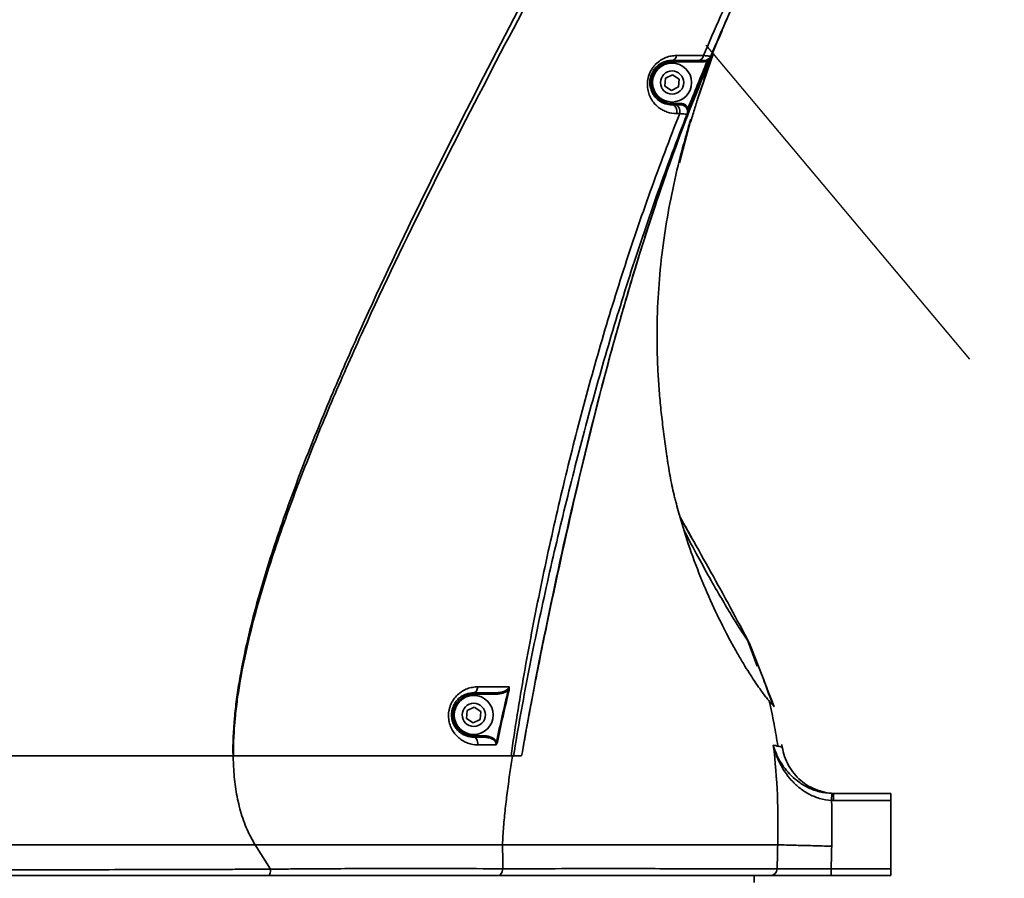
# Model space of a CAD drawing. Header units: millimetres. Extents: x -7686 to -856, y -458 to 6140.
# Tile 40 of 103: x -5885 to -5741, y 3407 to 3533. Entities that reach past the tile are written whole.
import ezdxf

# ---------------------------------------------------------------- set-up
doc = ezdxf.new("R2010")
doc.units = ezdxf.units.MM
doc.header["$LTSCALE"] = 5
doc.header["$PDSIZE"] = -1
doc.linetypes.add('ACAD_ISO10W100', pattern=[18, 12, -3, 0, -3])
doc.dimstyles.new('本体 安装', dxfattribs={"dimtxt": 24, "dimasz": 12, "dimexe": 7, "dimexo": 0.625, "dimtad": 1, "dimtoh": 1, "dimtxsty": 'Standard', "dimcen": 2.5, "dimclrd": 1, "dimclre": 1, "dimclrt": 4, "dimadec": 0, "dimazin": 0, "dimtfac": 1, "dimtmove": 0, "dimatfit": 3, "dimfxl": 1, "dimarcsym": 0})

# ---------------------------------------------------------------- blocks, each defined once
blk = doc.blocks.new('*D78')
at = {"color": 1, "linetype": 'ByBlock', "lineweight": -2, "transparency": 16777216}
for p, q in [((-5843.33, 3598.26), (-6087.36, 3598.26)), ((-6080.36, 3586.26), (-6080.36, 3220.26)), ((-5831.34, 3208.26), (-6087.36, 3208.26))]:
    blk.add_line(p, q, dxfattribs=at)
at = {"color": 1, "linetype": 'ByBlock', "transparency": 16777216}
for points in [[(-6082.36, 3586.26), (-6078.36, 3586.26), (-6080.36, 3598.26)], [(-6082.36, 3220.26), (-6078.36, 3220.26), (-6080.36, 3208.26)]]:
    blk.add_solid(points, dxfattribs=at)
at = {"layer": 'Defpoints', "color": 0, "linetype": 'ByBlock', "transparency": 16777216}
for p in [(-5842.71, 3598.26), (-6080.36, 3208.26), (-5830.71, 3208.26)]:
    blk.add_point(p, dxfattribs=at)
at = {"color": 4, "linetype": 'ByBlock', "transparency": 16777216, "insert": (-6092.99, 3427.58), "char_height": 24, "attachment_point": 5, "rotation": 90}
blk.add_mtext('390', dxfattribs=at)
blk = doc.blocks.new('*D82')
at = {"color": 1, "linetype": 'ByBlock', "lineweight": -2, "transparency": 16777216}
blk.add_arc((-5842.71, 3598.26), 196.77, 313.4946, 86.5054, dxfattribs=at)
at = {"color": 1, "linetype": 'ByBlock', "transparency": 16777216}
for points in [[(-5830.78, 3792.67), (-5830.65, 3796.67), (-5842.71, 3795.03)], [(-5705.94, 3454.02), (-5708.6, 3457), (-5716.23, 3447.52)]]:
    blk.add_solid(points, dxfattribs=at)
at = {"layer": 'Defpoints', "color": 0, "linetype": 'ByBlock', "transparency": 16777216}
for p in [(-5842.71, 4028.26), (-5842.71, 3598.26), (-5842.71, 3598.26), (-5646.27, 3586.82), (-5566.31, 3268.86)]:
    blk.add_point(p, dxfattribs=at)
at = {"color": 4, "linetype": 'ByBlock', "transparency": 16777216, "insert": (-5655.42, 3691.91), "char_height": 24, "attachment_point": 5, "rotation": 296.5657}
blk.add_mtext('140°', dxfattribs=at)

msp = doc.modelspace()

# ---------------------------------------------------------------- linework, layer by layer
at = {"color": 2, "linetype": 'ACAD_ISO10W100'}
msp.add_line((-5842.71, 3598.258), (-5566.311, 3268.859), dxfattribs=at)
at = {"linetype": 'Continuous', "lineweight": 35}
for p, q in [((-5783.633, 3528.056), (-5785.989, 3521.3)), ((-5784.047, 3527.619), (-5784.05, 3527.619)), ((-5789.71, 3526.808), (-5789.71, 3527.008)), ((-5789.71, 3526.808), (-5784.968, 3526.808)), ((-5784.968, 3526.808), (-5784.968, 3527.008)), ((-5784.571, 3526.876), (-5784.386, 3526.799)), ((-5790.667, 3524.404), (-5789.629, 3524.91)), ((-5789.629, 3524.91), (-5788.671, 3524.264)), ((-5790.748, 3523.252), (-5790.667, 3524.404)), ((-5788.671, 3524.264), (-5788.753, 3523.112)), ((-5789.791, 3522.606), (-5790.748, 3523.252)), ((-5788.753, 3523.112), (-5789.791, 3522.606)), ((-5789.71, 3520.708), (-5789.71, 3520.508)), ((-5788.435, 3520.708), (-5789.71, 3520.708)), ((-5788.435, 3520.708), (-5788.435, 3520.508)), ((-5788.06, 3520.648), (-5788.123, 3520.458)), ((-5787.505, 3519.142), (-5787.504, 3519.142)), ((-5787.355, 3520.033), (-5787.169, 3519.959)), ((-5787.051, 3517.983), (-5788.647, 3512.039)), ((-5786.902, 3457.25), (-5788.543, 3460.163)), ((-5777.245, 3438.415), (-5778.612, 3442.093)), ((-5778.368, 3441.728), (-5777.351, 3439.099)), ((-5818.71, 3434.308), (-5818.71, 3434.508)), ((-5818.71, 3434.308), (-5815.367, 3434.308)), ((-5815.367, 3434.308), (-5815.367, 3434.508)), ((-5813.666, 3434.902), (-5813.545, 3434.873)), ((-5819.748, 3430.752), (-5819.667, 3431.904)), ((-5819.667, 3431.904), (-5818.629, 3432.41)), ((-5818.629, 3432.41), (-5817.671, 3431.764)), ((-5817.671, 3431.764), (-5817.753, 3430.612)), ((-5818.791, 3430.106), (-5819.748, 3430.752)), ((-5817.753, 3430.612), (-5818.791, 3430.106)), ((-5818.71, 3428.208), (-5818.71, 3428.008)), ((-5817.297, 3428.208), (-5818.71, 3428.208)), ((-5817.297, 3428.208), (-5817.297, 3428.008)), ((-5815.377, 3427.308), (-5815.256, 3427.283)), ((-5773.587, 3426.531), (-5773.655, 3426.923)), ((-5766.376, 3418.762), (-5766.345, 3419.762)), ((-5766.094, 3418.758), (-5766.094, 3419.758)), ((-5766.094, 3419.758), (-5757.71, 3419.758)), ((-5757.71, 3419.758), (-5757.71, 3418.758)), ((-5757.71, 3418.758), (-5766.094, 3418.758)), ((-5757.71, 3418.758), (-5757.71, 3408.758)), ((-5848.412, 3408.698), (-5850.659, 3412.258)), ((-5766.453, 3407.758), (-5766.453, 3408.758)), ((-5766.453, 3408.758), (-5757.71, 3408.758)), ((-5757.71, 3408.758), (-5757.71, 3407.758)), ((-5777.71, 3406.758), (-5777.71, 3407.758)), ((-5757.71, 3407.758), (-5766.453, 3407.758))]:
    msp.add_line(p, q, dxfattribs=at)
at = {"linetype": 'Continuous', "lineweight": 35, "flags": 128}
for points in [[(-5789.71, 3520.508), (-5789.546, 3520.481), (-5789.391, 3520.401), (-5789.254, 3520.273), (-5789.141, 3520.103), (-5789.06, 3519.901), (-5789.013, 3519.678), (-5789.004, 3519.445), (-5789.034, 3519.216)], [(-5789.275, 3520.508), (-5789.111, 3520.481), (-5788.956, 3520.401), (-5788.818, 3520.273), (-5788.705, 3520.103), (-5788.622, 3519.901), (-5788.576, 3519.677), (-5788.567, 3519.445), (-5788.596, 3519.216)], [(-5786.887, 3518.35), (-5787.035, 3517.988), (-5787.093, 3517.884)], [(-5786.888, 3518.35), (-5787.033, 3517.995), (-5787.061, 3517.943)], [(-5818.71, 3434.508), (-5818.606, 3434.524), (-5818.505, 3434.571), (-5818.411, 3434.647), (-5818.327, 3434.751), (-5818.254, 3434.879), (-5818.196, 3435.027), (-5818.154, 3435.19), (-5818.13, 3435.363)], [(-5818.71, 3428.008), (-5818.585, 3427.986), (-5818.466, 3427.92), (-5818.358, 3427.813), (-5818.266, 3427.67), (-5818.193, 3427.498), (-5818.144, 3427.304), (-5818.12, 3427.096), (-5818.122, 3426.885)], [(-5848.411, 3408.697), (-5848.411, 3408.697), (-5848.411, 3408.697)]]:
    msp.add_lwpolyline(points, dxfattribs=at)
at = {"linetype": 'Continuous', "lineweight": 35}
for centre, radius in [((-5789.71, 3523.758), 2.85), ((-5789.71, 3523.758), 1.699), ((-5818.71, 3431.258), 2.85), ((-5818.71, 3431.258), 1.699)]:
    msp.add_circle(centre, radius, dxfattribs=at)
at = {"color": 4, "linetype": 'ByBlock'}
for radius, start, end in [(872.295, 310, 170), (158.224, 319.59613, 86.03661)]:
    msp.add_arc((-5842.71, 3598.258), radius, start, end, dxfattribs=at)
at = {"linetype": 'Continuous', "lineweight": 35}
for centre, radius, start, end in [((-5789.826, 3527.774), 0.775, 278.61666, 354.87511), ((-5785.897, 3527.79), 0.788, 277.46144, 353.45885), ((-5784.971, 3528.008), 1, 270.0012, 337.11838), ((-5789.71, 3523.758), 3.05, 90, 270), ((-5788.435, 3519.508), 1, 338.50976, 71.78609), ((-5818.71, 3431.258), 3.05, 90, 270), ((-5775.343, 3408.751), 0.993, 270.37325, 358.88688)]:
    msp.add_arc(centre, radius, start, end, dxfattribs=at)
for points, knots in [([(-5784.959, 3584.933), (-5788.43, 3578.512), (-5791.927, 3572.104), (-5798.897, 3559.276), (-5802.372, 3552.857), (-5809.256, 3539.983), (-5812.667, 3533.528), (-5819.376, 3520.562), (-5822.678, 3514.051), (-5829.111, 3500.946), (-5832.239, 3494.361), (-5836.723, 3484.407), (-5838.182, 3481.076), (-5841.01, 3474.382), (-5842.378, 3471.018), (-5844.993, 3464.245), (-5846.24, 3460.837), (-5848.565, 3453.959), (-5849.644, 3450.49), (-5851.07, 3445.215), (-5851.514, 3443.445), (-5852.317, 3439.875), (-5852.678, 3438.075), (-5853.133, 3435.344), (-5853.27, 3434.429), (-5853.511, 3432.6), (-5853.613, 3431.685), (-5853.861, 3428.936), (-5853.945, 3427.1), (-5853.914, 3425.258)], [0, 0, 0, 0, 0.125, 0.125, 0.25, 0.25, 0.375, 0.375, 0.5, 0.5, 0.625, 0.625, 0.6875, 0.6875, 0.75, 0.75, 0.8125, 0.8125, 0.875, 0.875, 0.90625, 0.90625, 0.9375, 0.9375, 0.953125, 0.953125, 0.96875, 0.96875, 1, 1, 1, 1]), ([(-5853.856, 3425.258), (-5853.876, 3427.099), (-5853.781, 3428.934), (-5853.517, 3431.68), (-5853.409, 3432.594), (-5853.158, 3434.421), (-5853.016, 3435.334), (-5852.545, 3438.062), (-5852.173, 3439.858), (-5851.35, 3443.422), (-5850.896, 3445.188), (-5849.44, 3450.452), (-5848.342, 3453.913), (-5845.979, 3460.775), (-5844.714, 3464.174), (-5842.063, 3470.929), (-5840.678, 3474.283), (-5837.816, 3480.959), (-5836.34, 3484.281), (-5831.808, 3494.205), (-5828.649, 3500.771), (-5822.161, 3513.838), (-5818.835, 3520.33), (-5812.083, 3533.264), (-5808.657, 3539.703), (-5801.745, 3552.55), (-5798.26, 3558.958), (-5791.254, 3571.754), (-5787.734, 3578.142), (-5784.195, 3584.521)], [0, 0, 0, 0, 0.03125, 0.03125, 0.046875, 0.046875, 0.0625, 0.0625, 0.09375, 0.09375, 0.125, 0.125, 0.1875, 0.1875, 0.25, 0.25, 0.3125, 0.3125, 0.375, 0.375, 0.5, 0.5, 0.625, 0.625, 0.75, 0.75, 0.875, 0.875, 1, 1, 1, 1]), ([(-5764.028, 3573.45), (-5765.012, 3570.325), (-5766.158, 3567.27), (-5768.656, 3561.251), (-5770.006, 3558.285), (-5772.761, 3552.377), (-5774.166, 3549.435), (-5776.945, 3543.537), (-5778.321, 3540.582), (-5781.004, 3534.643), (-5782.312, 3531.657), (-5784.833, 3525.653), (-5786.048, 3522.635), (-5789.55, 3513.53), (-5791.694, 3507.393), (-5794.656, 3498.097), (-5795.602, 3494.984), (-5797.418, 3488.731), (-5798.288, 3485.591), (-5800.804, 3476.155), (-5802.357, 3469.836), (-5805.301, 3457.16), (-5806.697, 3450.805), (-5808.682, 3441.247), (-5809.324, 3438.057), (-5810.56, 3431.665), (-5811.158, 3428.462), (-5811.707, 3425.258)], [0, 0, 0, 0, 0.0625, 0.0625, 0.125, 0.125, 0.1875, 0.1875, 0.25, 0.25, 0.3125, 0.3125, 0.375, 0.375, 0.5, 0.5, 0.5625, 0.5625, 0.625, 0.625, 0.75, 0.75, 0.875, 0.875, 0.9375, 0.9375, 1, 1, 1, 1]), ([(-5764.787, 3573.647), (-5766.115, 3569.662), (-5767.706, 3565.788), (-5770.255, 3560.047), (-5771.131, 3558.144), (-5772.905, 3554.349), (-5773.804, 3552.456), (-5775.6, 3548.67), (-5776.497, 3546.776), (-5778.279, 3542.985), (-5779.163, 3541.086), (-5781.78, 3535.377), (-5783.479, 3531.551), (-5785.114, 3527.7)], [0, 0, 0, 0, 0.25, 0.25, 0.375, 0.375, 0.5, 0.5, 0.625, 0.625, 0.75, 0.75, 1, 1, 1, 1]), ([(-5784.05, 3527.619), (-5782.431, 3531.458), (-5780.747, 3535.27), (-5777.285, 3542.855), (-5775.507, 3546.628), (-5772.837, 3552.288), (-5771.948, 3554.175), (-5770.196, 3557.959), (-5769.332, 3559.857), (-5767.665, 3563.677), (-5766.861, 3565.6), (-5765.357, 3569.488), (-5764.657, 3571.454), (-5764.028, 3573.45)], [0, 0, 0, 0, 0.25, 0.25, 0.5, 0.5, 0.625, 0.625, 0.75, 0.75, 0.875, 0.875, 1, 1, 1, 1]), ([(-5782.401, 3531.359), (-5784.241, 3526.936), (-5788.035, 3517.815), (-5792.962, 3503.68), (-5797.867, 3487.53), (-5802.536, 3469.628), (-5806.989, 3450.01), (-5809.948, 3435.195), (-5811.412, 3426.925), (-5811.707, 3425.258)], [0, 0, 0, 0, 0.13026015, 0.26860039, 0.40688321, 0.58921093, 0.77159809, 0.95395605, 1, 1, 1, 1]), ([(-5789.054, 3527.705), (-5789.304, 3527.705), (-5789.559, 3527.684), (-5790.078, 3527.591), (-5790.34, 3527.52), (-5790.861, 3527.32), (-5791.123, 3527.19), (-5791.635, 3526.861), (-5791.882, 3526.664), (-5792.227, 3526.312), (-5792.336, 3526.188), (-5792.541, 3525.923), (-5792.638, 3525.782), (-5792.903, 3525.338), (-5793.041, 3525.026), (-5793.241, 3524.367), (-5793.296, 3524.04), (-5793.324, 3523.553), (-5793.324, 3523.392), (-5793.306, 3523.082), (-5793.289, 3522.93), (-5793.215, 3522.487), (-5793.135, 3522.205), (-5792.934, 3521.686), (-5792.811, 3521.446), (-5792.531, 3521), (-5792.374, 3520.796), (-5792.039, 3520.43), (-5791.861, 3520.266), (-5791.482, 3519.973), (-5791.283, 3519.843), (-5790.864, 3519.618), (-5790.647, 3519.524), (-5789.984, 3519.297), (-5789.521, 3519.216), (-5789.034, 3519.216)], [0, 0, 0, 0, 0.0625, 0.0625, 0.125, 0.125, 0.1875, 0.1875, 0.25, 0.25, 0.28125, 0.28125, 0.3125, 0.3125, 0.375, 0.375, 0.4375, 0.4375, 0.46875, 0.46875, 0.5, 0.5, 0.5625, 0.5625, 0.625, 0.625, 0.6875, 0.6875, 0.75, 0.75, 0.8125, 0.8125, 0.875, 0.875, 1, 1, 1, 1]), ([(-5784.05, 3527.619), (-5784.054, 3527.618), (-5784.081, 3527.619), (-5784.177, 3527.624), (-5784.247, 3527.629), (-5784.43, 3527.643), (-5784.542, 3527.652), (-5784.801, 3527.673), (-5784.949, 3527.686), (-5785.114, 3527.7)], [0, 0, 0, 0, 0.25, 0.25, 0.5, 0.5, 0.75, 0.75, 1, 1, 1, 1]), ([(-5784.571, 3526.876), (-5784.519, 3526.935), (-5784.467, 3526.992), (-5784.366, 3527.109), (-5784.318, 3527.168), (-5784.183, 3527.35), (-5784.105, 3527.481), (-5784.047, 3527.619)], [0, 0, 0, 0, 0.25, 0.25, 0.5, 0.5, 1, 1, 1, 1]), ([(-5784.386, 3526.799), (-5784.322, 3526.953), (-5784.261, 3527.101), (-5784.149, 3527.371), (-5784.098, 3527.495), (-5784.047, 3527.619)], [0, 0, 0, 0, 0.5, 0.5, 1, 1, 1, 1]), ([(-5784.37, 3526.341), (-5784.271, 3526.602), (-5784.164, 3526.885), (-5783.945, 3527.453), (-5783.833, 3527.743), (-5783.717, 3528.037)], [0, 0, 0, 0, 0.5, 0.5, 1, 1, 1, 1]), ([(-5789.71, 3520.508), (-5790.062, 3520.508), (-5790.397, 3520.564), (-5791.038, 3520.773), (-5791.346, 3520.929), (-5791.905, 3521.337), (-5792.159, 3521.588), (-5792.488, 3522.061), (-5792.587, 3522.233), (-5792.756, 3522.608), (-5792.827, 3522.813), (-5792.929, 3523.258), (-5792.959, 3523.494), (-5792.96, 3523.878), (-5792.953, 3524.011), (-5792.921, 3524.277), (-5792.896, 3524.412), (-5792.827, 3524.687), (-5792.783, 3524.826), (-5792.676, 3525.093), (-5792.614, 3525.223), (-5792.472, 3525.476), (-5792.392, 3525.598), (-5792.225, 3525.821), (-5792.136, 3525.925), (-5791.855, 3526.214), (-5791.657, 3526.37), (-5791.256, 3526.627), (-5791.055, 3526.724), (-5790.66, 3526.873), (-5790.463, 3526.925), (-5790.079, 3526.993), (-5789.892, 3527.008), (-5789.71, 3527.008)], [0, 0, 0, 0, 0.125, 0.125, 0.25, 0.25, 0.375, 0.375, 0.4375, 0.4375, 0.5, 0.5, 0.5625, 0.5625, 0.59375, 0.59375, 0.625, 0.625, 0.65625, 0.65625, 0.6875, 0.6875, 0.71875, 0.71875, 0.75, 0.75, 0.8125, 0.8125, 0.875, 0.875, 0.9375, 0.9375, 1, 1, 1, 1]), ([(-5785.795, 3527.008), (-5785.667, 3527.008), (-5785.554, 3527.008), (-5785.353, 3527.008), (-5785.266, 3527.008), (-5785.124, 3527.008), (-5785.069, 3527.008), (-5784.994, 3527.008), (-5784.974, 3527.008), (-5784.971, 3527.008)], [0, 0, 0, 0, 0.25, 0.25, 0.5, 0.5, 0.75, 0.75, 1, 1, 1, 1]), ([(-5785.031, 3524.524), (-5784.933, 3524.803), (-5784.834, 3525.081), (-5784.617, 3525.676), (-5784.501, 3525.992), (-5784.37, 3526.341)], [0, 0, 0, 0, 0.5, 0.5, 1, 1, 1, 1]), ([(-5785.686, 3522.235), (-5785.565, 3522.594), (-5785.323, 3523.316), (-5785.072, 3524.035), (-5784.946, 3524.397)], [0, 0, 0, 0, 0.4969414, 1, 1, 1, 1]), ([(-5786.219, 3520.548), (-5786.211, 3520.576), (-5786.194, 3520.632), (-5786.167, 3520.722), (-5786.139, 3520.817), (-5786.099, 3520.947), (-5786.047, 3521.117), (-5785.973, 3521.353), (-5785.887, 3521.623), (-5785.788, 3521.926), (-5785.72, 3522.131), (-5785.686, 3522.235)], [0, 0, 0, 0, 0.0618416, 0.124044, 0.186794, 0.2502734, 0.3743553, 0.5005757, 0.6652578, 0.8309507, 1, 1, 1, 1]), ([(-5788.435, 3520.508), (-5788.441, 3520.508), (-5788.465, 3520.508), (-5788.545, 3520.508), (-5788.602, 3520.508), (-5788.746, 3520.508), (-5788.833, 3520.508), (-5789.034, 3520.508), (-5789.149, 3520.508), (-5789.275, 3520.508)], [0, 0, 0, 0, 0.25, 0.25, 0.5, 0.5, 0.75, 0.75, 1, 1, 1, 1]), ([(-5788.123, 3520.458), (-5787.992, 3520.415), (-5787.872, 3520.346), (-5787.67, 3520.167), (-5787.587, 3520.055), (-5787.472, 3519.811), (-5787.439, 3519.676), (-5787.43, 3519.405), (-5787.454, 3519.269), (-5787.504, 3519.142)], [0, 0, 0, 0, 0.25, 0.25, 0.5, 0.5, 0.75, 0.75, 1, 1, 1, 1]), ([(-5787.355, 3520.033), (-5787.425, 3520.176), (-5787.524, 3520.306), (-5787.765, 3520.516), (-5787.907, 3520.598), (-5788.06, 3520.648)], [0, 0, 0, 0, 0.5, 0.5, 1, 1, 1, 1]), ([(-5786.289, 3520.303), (-5786.278, 3520.343), (-5786.256, 3520.421), (-5786.231, 3520.506), (-5786.219, 3520.548)], [0, 0, 0, 0, 0.5139246, 1, 1, 1, 1]), ([(-5788.596, 3519.216), (-5790.09, 3515.446), (-5791.522, 3511.651), (-5794.264, 3504.01), (-5795.573, 3500.162), (-5798.067, 3492.437), (-5799.25, 3488.558), (-5801.501, 3480.77), (-5802.57, 3476.862), (-5804.6, 3469.016), (-5805.561, 3465.08), (-5807.387, 3457.18), (-5808.25, 3453.217), (-5809.877, 3445.264), (-5810.64, 3441.278), (-5811.696, 3435.284), (-5812.032, 3433.283), (-5812.672, 3429.275), (-5812.976, 3427.269), (-5813.258, 3425.258)], [0, 0, 0, 0, 0.125, 0.125, 0.25, 0.25, 0.375, 0.375, 0.5, 0.5, 0.625, 0.625, 0.75, 0.75, 0.875, 0.875, 0.9375, 0.9375, 1, 1, 1, 1]), ([(-5812.891, 3425.258), (-5812.242, 3429.268), (-5811.524, 3433.265), (-5809.975, 3441.236), (-5809.147, 3445.212), (-5807.399, 3453.145), (-5806.481, 3457.1), (-5804.559, 3464.986), (-5803.556, 3468.917), (-5801.466, 3476.758), (-5800.377, 3480.666), (-5798.102, 3488.456), (-5796.916, 3492.337), (-5794.43, 3500.069), (-5793.129, 3503.92), (-5790.408, 3511.569), (-5788.988, 3515.368), (-5787.505, 3519.142)], [0, 0, 0, 0, 0.125, 0.125, 0.25, 0.25, 0.375, 0.375, 0.5, 0.5, 0.625, 0.625, 0.75, 0.75, 0.875, 0.875, 1, 1, 1, 1]), ([(-5788.596, 3519.216), (-5788.431, 3519.203), (-5788.281, 3519.191), (-5788.019, 3519.171), (-5787.907, 3519.163), (-5787.72, 3519.15), (-5787.646, 3519.146), (-5787.543, 3519.141), (-5787.513, 3519.14), (-5787.505, 3519.142)], [0, 0, 0, 0, 0.25, 0.25, 0.5, 0.5, 0.75, 0.75, 1, 1, 1, 1]), ([(-5787.355, 3520.033), (-5787.362, 3519.876), (-5787.369, 3519.723), (-5787.412, 3519.426), (-5787.448, 3519.281), (-5787.504, 3519.142)], [0, 0, 0, 0, 0.5, 0.5, 1, 1, 1, 1]), ([(-5787.504, 3519.142), (-5787.453, 3519.264), (-5787.401, 3519.388), (-5787.29, 3519.657), (-5787.23, 3519.805), (-5787.169, 3519.959)], [0, 0, 0, 0, 0.5, 0.5, 1, 1, 1, 1]), ([(-5787.341, 3517.15), (-5787.275, 3517.374), (-5787.209, 3517.593), (-5787.111, 3517.915), (-5787.078, 3518.019), (-5787.015, 3518.22), (-5786.984, 3518.318), (-5786.955, 3518.409)], [0, 0, 0, 0, 0.5, 0.5, 0.75, 0.75, 1, 1, 1, 1]), ([(-5787.859, 3515.331), (-5787.774, 3515.633), (-5787.605, 3516.24), (-5787.429, 3516.845), (-5787.341, 3517.15)], [0, 0, 0, 0, 0.4974144, 1, 1, 1, 1]), ([(-5774.787, 3432.474), (-5774.789, 3432.478), (-5774.791, 3432.485), (-5774.803, 3432.503), (-5774.821, 3432.525), (-5774.845, 3432.552), (-5774.874, 3432.584), (-5774.935, 3432.649), (-5775.052, 3432.775), (-5775.27, 3433.016), (-5775.552, 3433.339), (-5775.91, 3433.776), (-5776.351, 3434.348), (-5776.887, 3435.082), (-5777.519, 3435.996), (-5778.244, 3437.095), (-5779.051, 3438.375), (-5779.933, 3439.853), (-5780.872, 3441.517), (-5782.172, 3443.961), (-5783.844, 3447.378), (-5785.791, 3451.94), (-5787.284, 3456.046), (-5788.36, 3459.471), (-5788.913, 3461.447), (-5789.258, 3462.782), (-5789.479, 3463.681), (-5789.738, 3464.824), (-5790.016, 3466.23), (-5790.217, 3467.428), (-5790.364, 3468.395), (-5790.504, 3469.361), (-5790.671, 3470.561), (-5790.864, 3471.988), (-5791.047, 3473.402), (-5791.215, 3474.81), (-5791.418, 3476.679), (-5791.627, 3479.015), (-5791.775, 3481.36), (-5791.854, 3483.232), (-5791.906, 3485.094), (-5791.921, 3487.427), (-5791.84, 3491.116), (-5791.542, 3495.786), (-5790.89, 3501.285), (-5789.93, 3506.838), (-5789, 3510.968), (-5788.268, 3513.831), (-5787.996, 3514.828), (-5787.859, 3515.331)], [0, 0, 0, 0, 0.0095514, 0.0187812, 0.0276912, 0.0362834, 0.0445595, 0.0525218, 0.0781446, 0.1027952, 0.1273427, 0.1518583, 0.1765315, 0.2015153, 0.226871, 0.2520444, 0.2774465, 0.3028509, 0.3282937, 0.3536949, 0.4038914, 0.4535404, 0.5028495, 0.5273855, 0.5518163, 0.5579144, 0.5640092, 0.5761926, 0.5883851, 0.6006091, 0.6067253, 0.6128289, 0.6249596, 0.6369818, 0.6489248, 0.6608155, 0.672668, 0.6962847, 0.7198012, 0.731669, 0.7432384, 0.7664131, 0.7899253, 0.835155, 0.882589, 0.9270354, 0.9744777, 0.987127, 1, 1, 1, 1]), ([(-5786.873, 3457.265), (-5787.332, 3458.082), (-5787.87, 3459.038), (-5788.478, 3460.086), (-5788.566, 3460.239)], [0, 0, 0, 0, 0.8537781, 1, 1, 1, 1]), ([(-5787.97, 3458.3), (-5787.885, 3458.133), (-5787.109, 3456.599), (-5785.669, 3453.933), (-5783.753, 3450.467), (-5782.066, 3447.562), (-5780.718, 3445.325), (-5779.604, 3443.549), (-5778.842, 3442.422), (-5778.435, 3441.839), (-5778.391, 3441.765), (-5778.368, 3441.728)], [0, 0, 0, 0, 0.0139125, 0.1272206, 0.2383921, 0.3475866, 0.4551514, 0.5600961, 0.7008125, 0.8469171, 1, 1, 1, 1]), ([(-5778.368, 3441.728), (-5780.236, 3445.21), (-5783.028, 3450.413), (-5785.939, 3455.55), (-5786.902, 3457.25)], [0, 0, 0, 0, 0.6692363, 1, 1, 1, 1]), ([(-5774.984, 3432.702), (-5775.381, 3433.826), (-5776.093, 3435.845), (-5776.966, 3438.099), (-5777.353, 3439.098)], [0, 0, 0, 0, 0.55672734, 1, 1, 1, 1]), ([(-5777.351, 3439.099), (-5777.093, 3438.433), (-5776.239, 3436.225), (-5775.384, 3434.016), (-5774.787, 3432.474)], [0, 0, 0, 0, 0.30163565, 1, 1, 1, 1]), ([(-5818.13, 3435.363), (-5818.385, 3435.363), (-5818.641, 3435.341), (-5819.154, 3435.248), (-5819.41, 3435.177), (-5819.91, 3434.987), (-5820.159, 3434.866), (-5820.635, 3434.57), (-5820.862, 3434.398), (-5821.288, 3433.995), (-5821.485, 3433.768), (-5821.829, 3433.269), (-5821.978, 3432.993), (-5822.153, 3432.563), (-5822.203, 3432.416), (-5822.288, 3432.114), (-5822.322, 3431.959), (-5822.398, 3431.498), (-5822.413, 3431.191), (-5822.386, 3430.73), (-5822.369, 3430.577), (-5822.319, 3430.28), (-5822.286, 3430.135), (-5822.167, 3429.71), (-5822.057, 3429.436), (-5821.795, 3428.933), (-5821.643, 3428.701), (-5821.301, 3428.275), (-5821.111, 3428.082), (-5820.713, 3427.743), (-5820.503, 3427.595), (-5820.061, 3427.339), (-5819.828, 3427.23), (-5819.117, 3426.972), (-5818.627, 3426.885), (-5818.122, 3426.885)], [0, 0, 0, 0, 0.0625, 0.0625, 0.125, 0.125, 0.1875, 0.1875, 0.25, 0.25, 0.3125, 0.3125, 0.375, 0.375, 0.40625, 0.40625, 0.4375, 0.4375, 0.5, 0.5, 0.53125, 0.53125, 0.5625, 0.5625, 0.625, 0.625, 0.6875, 0.6875, 0.75, 0.75, 0.8125, 0.8125, 0.875, 0.875, 1, 1, 1, 1]), ([(-5818.71, 3428.008), (-5819.077, 3428.008), (-5819.434, 3428.069), (-5819.954, 3428.25), (-5820.125, 3428.327), (-5820.452, 3428.508), (-5820.609, 3428.614), (-5820.909, 3428.857), (-5821.052, 3428.996), (-5821.317, 3429.308), (-5821.438, 3429.478), (-5821.648, 3429.854), (-5821.74, 3430.061), (-5821.878, 3430.499), (-5821.926, 3430.731), (-5821.969, 3431.222), (-5821.963, 3431.471), (-5821.908, 3431.85), (-5821.881, 3431.977), (-5821.815, 3432.224), (-5821.775, 3432.344), (-5821.636, 3432.693), (-5821.515, 3432.916), (-5821.24, 3433.312), (-5821.084, 3433.489), (-5820.75, 3433.798), (-5820.575, 3433.928), (-5820.211, 3434.148), (-5820.024, 3434.237), (-5819.463, 3434.445), (-5819.081, 3434.508), (-5818.71, 3434.508)], [0, 0, 0, 0, 0.125, 0.125, 0.1875, 0.1875, 0.25, 0.25, 0.3125, 0.3125, 0.375, 0.375, 0.4375, 0.4375, 0.5, 0.5, 0.5625, 0.5625, 0.59375, 0.59375, 0.625, 0.625, 0.6875, 0.6875, 0.75, 0.75, 0.8125, 0.8125, 0.875, 0.875, 1, 1, 1, 1]), ([(-5813.54, 3435.362), (-5813.564, 3435.275), (-5813.607, 3435.195), (-5813.716, 3435.052), (-5813.781, 3434.99), (-5813.992, 3434.826), (-5814.154, 3434.744), (-5814.49, 3434.62), (-5814.663, 3434.578), (-5815.012, 3434.522), (-5815.188, 3434.508), (-5815.367, 3434.508)], [0, 0, 0, 0, 0.125, 0.125, 0.25, 0.25, 0.5, 0.5, 0.75, 0.75, 1, 1, 1, 1]), ([(-5815.367, 3434.308), (-5815.057, 3434.308), (-5814.755, 3434.349), (-5814.314, 3434.488), (-5814.169, 3434.548), (-5813.9, 3434.698), (-5813.773, 3434.791), (-5813.666, 3434.902)], [0, 0, 0, 0, 0.5, 0.5, 0.75, 0.75, 1, 1, 1, 1]), ([(-5813.666, 3434.902), (-5813.629, 3434.974), (-5813.599, 3435.048), (-5813.555, 3435.203), (-5813.542, 3435.283), (-5813.54, 3435.362)], [0, 0, 0, 0, 0.5, 0.5, 1, 1, 1, 1]), ([(-5813.545, 3434.873), (-5813.525, 3434.955), (-5813.514, 3435.038), (-5813.511, 3435.203), (-5813.52, 3435.287), (-5813.54, 3435.362)], [0, 0, 0, 0, 0.5, 0.5, 1, 1, 1, 1]), ([(-5774.25, 3426.703), (-5774.416, 3427.772), (-5774.76, 3429.981), (-5775.259, 3432.185), (-5775.516, 3433.323)], [0, 0, 0, 0, 0.48353217, 1, 1, 1, 1]), ([(-5815.377, 3427.308), (-5815.413, 3427.394), (-5815.464, 3427.474), (-5815.583, 3427.618), (-5815.65, 3427.682), (-5815.87, 3427.856), (-5816.036, 3427.944), (-5816.384, 3428.082), (-5816.563, 3428.129), (-5816.926, 3428.193), (-5817.11, 3428.208), (-5817.297, 3428.208)], [0, 0, 0, 0, 0.125, 0.125, 0.25, 0.25, 0.5, 0.5, 0.75, 0.75, 1, 1, 1, 1]), ([(-5817.297, 3428.008), (-5817.094, 3428.008), (-5816.895, 3427.991), (-5816.501, 3427.92), (-5816.305, 3427.865), (-5815.935, 3427.703), (-5815.758, 3427.596), (-5815.554, 3427.37), (-5815.498, 3427.283), (-5815.433, 3427.088), (-5815.427, 3426.983), (-5815.451, 3426.882)], [0, 0, 0, 0, 0.25, 0.25, 0.5, 0.5, 0.75, 0.75, 0.875, 0.875, 1, 1, 1, 1]), ([(-5815.451, 3426.882), (-5815.404, 3426.937), (-5815.362, 3426.999), (-5815.296, 3427.135), (-5815.272, 3427.207), (-5815.256, 3427.283)], [0, 0, 0, 0, 0.5, 0.5, 1, 1, 1, 1]), ([(-5774.906, 3426.819), (-5774.452, 3426.742), (-5774.126, 3426.672), (-5773.693, 3426.571), (-5773.589, 3426.534), (-5773.587, 3426.531)], [0, 0, 0, 0, 0.5, 0.5, 1, 1, 1, 1]), ([(-5766.376, 3418.762), (-5766.994, 3418.786), (-5767.588, 3418.889), (-5768.448, 3419.139), (-5768.73, 3419.24), (-5769.269, 3419.465), (-5769.527, 3419.59), (-5770.274, 3419.998), (-5770.735, 3420.315), (-5771.565, 3420.992), (-5771.939, 3421.355), (-5772.622, 3422.119), (-5772.931, 3422.521), (-5773.48, 3423.339), (-5773.722, 3423.757), (-5774.152, 3424.608), (-5774.339, 3425.041), (-5774.581, 3425.701), (-5774.655, 3425.923), (-5774.756, 3426.258), (-5774.789, 3426.37), (-5774.85, 3426.594), (-5774.879, 3426.707), (-5774.906, 3426.819)], [0, 0, 0, 0, 0.125, 0.125, 0.1875, 0.1875, 0.25, 0.25, 0.375, 0.375, 0.5, 0.5, 0.625, 0.625, 0.75, 0.75, 0.875, 0.875, 0.9375, 0.9375, 0.96875, 0.96875, 1, 1, 1, 1]), ([(-5766.345, 3419.762), (-5766.964, 3419.781), (-5767.558, 3419.87), (-5768.419, 3420.089), (-5768.702, 3420.177), (-5769.242, 3420.374), (-5769.501, 3420.484), (-5770.249, 3420.841), (-5770.711, 3421.119), (-5771.544, 3421.713), (-5771.92, 3422.031), (-5772.606, 3422.7), (-5772.917, 3423.053), (-5773.469, 3423.769), (-5773.713, 3424.135), (-5774.146, 3424.88), (-5774.334, 3425.26), (-5774.578, 3425.838), (-5774.653, 3426.033), (-5774.755, 3426.327), (-5774.788, 3426.425), (-5774.849, 3426.622), (-5774.878, 3426.721), (-5774.906, 3426.819)], [0, 0, 0, 0, 0.125, 0.125, 0.1875, 0.1875, 0.25, 0.25, 0.375, 0.375, 0.5, 0.5, 0.625, 0.625, 0.75, 0.75, 0.875, 0.875, 0.9375, 0.9375, 0.96875, 0.96875, 1, 1, 1, 1]), ([(-5765.682, 3419.758), (-5766.626, 3419.758), (-5767.57, 3419.927), (-5769.342, 3420.582), (-5770.169, 3421.068), (-5771.604, 3422.297), (-5772.211, 3423.04), (-5773.13, 3424.691), (-5773.442, 3425.598), (-5773.587, 3426.531)], [0, 0, 0, 0, 0.25, 0.25, 0.5, 0.5, 0.75, 0.75, 1, 1, 1, 1]), ([(-5954.52, 3425.258), (-5950.724, 3425.258), (-5946.84, 3425.258), (-5938.911, 3425.258), (-5934.867, 3425.258), (-5926.625, 3425.258), (-5922.428, 3425.258), (-5916.015, 3425.258), (-5913.852, 3425.258), (-5909.533, 3425.258), (-5907.374, 3425.258), (-5900.896, 3425.258), (-5896.576, 3425.258), (-5887.937, 3425.258), (-5883.616, 3425.258), (-5878.216, 3425.258), (-5877.135, 3425.258), (-5874.975, 3425.258), (-5873.895, 3425.258), (-5870.671, 3425.258), (-5868.536, 3425.258), (-5864.295, 3425.258), (-5862.19, 3425.258), (-5858.011, 3425.258), (-5855.938, 3425.258), (-5853.885, 3425.258)], [0, 0, 0, 0, 0.125, 0.125, 0.25, 0.25, 0.375, 0.375, 0.4375, 0.4375, 0.5, 0.5, 0.625, 0.625, 0.75, 0.75, 0.78125, 0.78125, 0.8125, 0.8125, 0.875, 0.875, 0.9375, 0.9375, 1, 1, 1, 1]), ([(-5954.296, 3425.258), (-5950.507, 3425.258), (-5946.63, 3425.258), (-5938.718, 3425.258), (-5934.683, 3425.258), (-5926.46, 3425.258), (-5922.271, 3425.258), (-5915.874, 3425.258), (-5913.716, 3425.258), (-5909.41, 3425.258), (-5907.256, 3425.258), (-5900.796, 3425.258), (-5896.488, 3425.258), (-5887.873, 3425.258), (-5883.564, 3425.258), (-5877.101, 3425.258), (-5874.942, 3425.258), (-5870.655, 3425.258), (-5868.525, 3425.258), (-5864.296, 3425.258), (-5862.197, 3425.258), (-5858.03, 3425.258), (-5855.963, 3425.258), (-5853.914, 3425.258)], [0, 0, 0, 0, 0.125, 0.125, 0.25, 0.25, 0.375, 0.375, 0.4375, 0.4375, 0.5, 0.5, 0.625, 0.625, 0.75, 0.75, 0.8125, 0.8125, 0.875, 0.875, 0.9375, 0.9375, 1, 1, 1, 1]), ([(-5853.885, 3425.258), (-5853.875, 3424.596), (-5853.814, 3422.961), (-5853.546, 3420.37), (-5852.966, 3417.521), (-5852.199, 3415.232), (-5851.388, 3413.493), (-5850.914, 3412.662), (-5850.659, 3412.258)], [0.926886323, 0.926886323, 0.926886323, 0.926886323, 0.9375, 0.953125, 0.96875, 0.984375, 0.9921875, 1, 1, 1, 1]), ([(-5853.885, 3425.258), (-5850.2, 3425.258), (-5846.578, 3425.258), (-5839.458, 3425.258), (-5835.968, 3425.258), (-5830.843, 3425.258), (-5829.154, 3425.258), (-5825.821, 3425.258), (-5824.176, 3425.258), (-5819.304, 3425.258), (-5816.141, 3425.258), (-5813.063, 3425.258)], [0, 0, 0, 0, 0.25, 0.25, 0.5, 0.5, 0.625, 0.625, 0.75, 0.75, 1, 1, 1, 1]), ([(-5853.856, 3425.258), (-5850.193, 3425.258), (-5846.592, 3425.258), (-5839.513, 3425.258), (-5836.043, 3425.258), (-5829.247, 3425.258), (-5825.93, 3425.258), (-5819.469, 3425.258), (-5816.321, 3425.258), (-5813.258, 3425.258)], [0, 0, 0, 0, 0.25, 0.25, 0.5, 0.5, 0.75, 0.75, 1, 1, 1, 1]), ([(-5814.486, 3412.258), (-5814.484, 3412.7), (-5814.45, 3413.585), (-5814.322, 3415.349), (-5814.101, 3417.549), (-5813.783, 3420.183), (-5813.434, 3422.752), (-5813.186, 3424.443), (-5813.063, 3425.258)], [0.922925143, 0.922925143, 0.922925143, 0.922925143, 0.930737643, 0.938550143, 0.954175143, 0.969800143, 0.985425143, 1, 1, 1, 1]), ([(-5952.71, 3412.258), (-5949.014, 3412.258), (-5945.161, 3412.258), (-5937.188, 3412.258), (-5933.068, 3412.258), (-5924.628, 3412.258), (-5920.308, 3412.258), (-5911.543, 3412.258), (-5907.098, 3412.258), (-5898.167, 3412.258), (-5893.681, 3412.258), (-5884.751, 3412.258), (-5880.307, 3412.258), (-5871.544, 3412.258), (-5867.224, 3412.258), (-5858.779, 3412.258), (-5854.655, 3412.258), (-5850.659, 3412.258)], [0, 0, 0, 0, 0.125, 0.125, 0.25, 0.25, 0.375, 0.375, 0.5, 0.5, 0.625, 0.625, 0.75, 0.75, 0.875, 0.875, 1, 1, 1, 1]), ([(-5814.486, 3412.258), (-5817.155, 3412.258), (-5821.311, 3412.258), (-5827.123, 3412.258), (-5831.609, 3412.258), (-5836.213, 3412.258), (-5840.927, 3412.258), (-5845.741, 3412.258), (-5849.01, 3412.258), (-5850.659, 3412.258)], [0, 0, 0, 0, 0.25, 0.375, 0.5, 0.625, 0.75, 0.875, 1, 1, 1, 1]), ([(-5814.486, 3412.258), (-5814.487, 3411.967), (-5814.485, 3411.675), (-5814.482, 3411.092), (-5814.477, 3410.217), (-5814.472, 3409.342), (-5814.469, 3408.759)], [0, 0, 0, 0, 0.25, 0.25, 0.5, 1, 1, 1, 1]), ([(-5774.259, 3412.258), (-5774.317, 3412.258), (-5774.434, 3412.258), (-5774.622, 3412.258), (-5774.82, 3412.258), (-5775.028, 3412.258), (-5775.247, 3412.258), (-5775.693, 3412.258), (-5776.432, 3412.258), (-5777.573, 3412.258), (-5779.076, 3412.258), (-5781.05, 3412.258), (-5783.565, 3412.258), (-5786.43, 3412.258), (-5789.547, 3412.258), (-5793.022, 3412.258), (-5796.63, 3412.258), (-5800.687, 3412.258), (-5804.247, 3412.258), (-5807.392, 3412.258), (-5809.308, 3412.258), (-5810.871, 3412.258), (-5812.057, 3412.258), (-5813.26, 3412.258), (-5814.077, 3412.258), (-5814.486, 3412.258)], [0, 0, 0, 0, 0.01283807, 0.02571626, 0.03863505, 0.05159487, 0.06459622, 0.07763956, 0.12780793, 0.17904313, 0.23137241, 0.30687366, 0.38509495, 0.46031804, 0.53881746, 0.61283443, 0.69253992, 0.7611992, 0.84626183, 0.88457956, 0.92313007, 0.94224385, 0.96142517, 0.98067639, 1, 1, 1, 1]), ([(-5766.364, 3412.056), (-5767.304, 3412.08), (-5768.244, 3412.104), (-5770.007, 3412.149), (-5770.831, 3412.17), (-5772.263, 3412.207), (-5772.87, 3412.223), (-5773.793, 3412.246), (-5774.108, 3412.254), (-5774.259, 3412.258)], [0, 0, 0, 0, 0.25, 0.25, 0.5, 0.5, 0.75, 0.75, 1, 1, 1, 1]), ([(-5952.048, 3408.507), (-5951.927, 3408.507), (-5951.803, 3408.507), (-5951.559, 3408.508), (-5951.192, 3408.508), (-5950.333, 3408.508), (-5949.594, 3408.508), (-5948.113, 3408.509), (-5947.12, 3408.51), (-5944.124, 3408.512), (-5942.106, 3408.514), (-5935.986, 3408.52), (-5931.821, 3408.525), (-5923.318, 3408.537), (-5918.981, 3408.544), (-5913.447, 3408.552), (-5912.337, 3408.554), (-5910.119, 3408.558), (-5909.01, 3408.559), (-5905.682, 3408.565), (-5903.462, 3408.568), (-5896.8, 3408.579), (-5892.354, 3408.586), (-5883.455, 3408.601), (-5879.002, 3408.609), (-5872.315, 3408.622), (-5870.09, 3408.626), (-5865.672, 3408.636), (-5863.473, 3408.641), (-5859.112, 3408.653), (-5856.949, 3408.66), (-5853.73, 3408.672), (-5852.661, 3408.677), (-5851.063, 3408.684), (-5850.266, 3408.688), (-5849.338, 3408.693), (-5848.941, 3408.695), (-5848.676, 3408.697), (-5848.542, 3408.698), (-5848.412, 3408.698)], [0, 0, 0, 0, 0.0039063, 0.0039063, 0.0078125, 0.015625, 0.03125, 0.03125, 0.0625, 0.0625, 0.125, 0.125, 0.25, 0.25, 0.375, 0.375, 0.40625, 0.40625, 0.4375, 0.4375, 0.5, 0.5, 0.625, 0.625, 0.75, 0.75, 0.8125, 0.8125, 0.875, 0.875, 0.9375, 0.9375, 0.96875, 0.96875, 0.984375, 0.9921875, 0.9960938, 0.9960938, 1, 1, 1, 1]), ([(-5848.411, 3408.697), (-5848.414, 3408.57), (-5848.425, 3408.447), (-5848.462, 3408.218), (-5848.488, 3408.115), (-5848.583, 3407.857), (-5848.67, 3407.758), (-5848.757, 3407.758)], [0, 0, 0, 0, 0.25, 0.25, 0.5, 0.5, 1, 1, 1, 1]), ([(-5848.412, 3408.698), (-5848.412, 3408.698), (-5848.411, 3408.698), (-5848.411, 3408.697), (-5848.411, 3408.697), (-5848.411, 3408.697), (-5848.411, 3408.697)], [0, 0, 0, 0, 0.0000009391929, 0.0000009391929, 0.0000009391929, 0.0000016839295, 0.0000016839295, 0.0000016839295, 0.0000016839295]), ([(-5848.411, 3408.697), (-5848.216, 3408.697), (-5848.022, 3408.7), (-5847.633, 3408.703), (-5847.439, 3408.705), (-5846.858, 3408.71), (-5845.698, 3408.719), (-5844.547, 3408.728), (-5842.258, 3408.744), (-5840.749, 3408.753), (-5837.761, 3408.769), (-5836.282, 3408.775), (-5833.362, 3408.785), (-5831.922, 3408.788), (-5829.083, 3408.792), (-5827.683, 3408.793), (-5824.924, 3408.792), (-5823.563, 3408.79), (-5819.558, 3408.78), (-5816.982, 3408.768), (-5814.502, 3408.752)], [0, 0, 0, 0, 0.015625, 0.015625, 0.03125, 0.03125, 0.0625, 0.125, 0.125, 0.25, 0.25, 0.375, 0.375, 0.5, 0.5, 0.625, 0.625, 0.75, 0.75, 1, 1, 1, 1]), ([(-5815.156, 3407.758), (-5814.984, 3407.758), (-5814.814, 3407.865), (-5814.571, 3408.232), (-5814.501, 3408.491), (-5814.502, 3408.752)], [0, 0, 0, 0, 0.5, 0.5, 1, 1, 1, 1]), ([(-5814.469, 3408.766), (-5813.802, 3408.765), (-5813.145, 3408.764), (-5811.84, 3408.763), (-5811.193, 3408.764), (-5809.274, 3408.765), (-5808.023, 3408.767), (-5804.362, 3408.772), (-5802.043, 3408.774), (-5795.453, 3408.776), (-5791.545, 3408.77), (-5787.278, 3408.758), (-5786.455, 3408.755), (-5784.877, 3408.75), (-5784.124, 3408.747), (-5782.688, 3408.742), (-5782.004, 3408.739), (-5780.711, 3408.735), (-5780.102, 3408.733), (-5778.379, 3408.729), (-5777.374, 3408.727), (-5775.646, 3408.727), (-5774.924, 3408.729), (-5774.35, 3408.732)], [0, 0, 0, 0, 0.03125, 0.03125, 0.0625, 0.0625, 0.125, 0.125, 0.25, 0.25, 0.5, 0.5, 0.5625, 0.5625, 0.625, 0.625, 0.6875, 0.6875, 0.75, 0.75, 0.875, 0.875, 1, 1, 1, 1]), ([(-5774.35, 3408.732), (-5774.273, 3408.732), (-5774.156, 3408.732), (-5773.845, 3408.733), (-5773.65, 3408.734), (-5773.184, 3408.736), (-5772.918, 3408.736), (-5772.472, 3408.738), (-5772.315, 3408.738), (-5771.985, 3408.74), (-5771.811, 3408.74), (-5771.272, 3408.742), (-5770.89, 3408.743), (-5770.285, 3408.745), (-5770.078, 3408.746), (-5769.652, 3408.747), (-5769.433, 3408.748), (-5768.77, 3408.75), (-5768.319, 3408.752), (-5767.399, 3408.755), (-5766.926, 3408.756), (-5766.453, 3408.758)], [0, 0, 0, 0, 0.125, 0.125, 0.25, 0.25, 0.375, 0.375, 0.4375, 0.4375, 0.5, 0.5, 0.625, 0.625, 0.6875, 0.6875, 0.75, 0.75, 0.875, 0.875, 1, 1, 1, 1]), ([(-5848.757, 3407.758), (-5852.955, 3407.758), (-5857.205, 3407.758), (-5863.672, 3407.758), (-5865.843, 3407.758), (-5869.122, 3407.758), (-5870.219, 3407.758), (-5872.422, 3407.758), (-5873.528, 3407.758), (-5879.061, 3407.758), (-5883.483, 3407.758), (-5892.32, 3407.758), (-5896.735, 3407.758), (-5903.351, 3407.758), (-5905.555, 3407.758), (-5908.86, 3407.758), (-5909.962, 3407.758), (-5912.164, 3407.758), (-5913.266, 3407.758), (-5918.762, 3407.758), (-5923.069, 3407.758), (-5935.734, 3407.758), (-5943.836, 3407.758), (-5951.597, 3407.758)], [0, 0, 0, 0, 0.125, 0.125, 0.1875, 0.1875, 0.21875, 0.21875, 0.25, 0.25, 0.375, 0.375, 0.5, 0.5, 0.5625, 0.5625, 0.59375, 0.59375, 0.625, 0.625, 0.75, 0.75, 1, 1, 1, 1]), ([(-5815.156, 3407.758), (-5817.614, 3407.758), (-5820.166, 3407.758), (-5824.135, 3407.758), (-5825.483, 3407.758), (-5828.218, 3407.758), (-5829.605, 3407.758), (-5832.419, 3407.758), (-5833.846, 3407.758), (-5836.74, 3407.758), (-5838.206, 3407.758), (-5842.647, 3407.758), (-5845.67, 3407.758), (-5848.757, 3407.758)], [0, 0, 0, 0, 0.25, 0.25, 0.375, 0.375, 0.5, 0.5, 0.625, 0.625, 0.75, 0.75, 1, 1, 1, 1]), ([(-5775.336, 3407.758), (-5775.907, 3407.758), (-5776.623, 3407.758), (-5778.334, 3407.758), (-5779.329, 3407.758), (-5781.595, 3407.758), (-5782.867, 3407.758), (-5784.99, 3407.758), (-5785.734, 3407.758), (-5786.905, 3407.758), (-5787.306, 3407.758), (-5788.122, 3407.758), (-5788.537, 3407.758), (-5792.349, 3407.758), (-5796.229, 3407.758), (-5802.776, 3407.758), (-5805.08, 3407.758), (-5808.718, 3407.758), (-5809.961, 3407.758), (-5811.868, 3407.758), (-5812.511, 3407.758), (-5813.808, 3407.758), (-5814.461, 3407.758), (-5815.123, 3407.758)], [0, 0, 0, 0, 0.125, 0.125, 0.25, 0.25, 0.375, 0.375, 0.4375, 0.4375, 0.46875, 0.46875, 0.5, 0.5, 0.75, 0.75, 0.875, 0.875, 0.9375, 0.9375, 0.96875, 0.96875, 1, 1, 1, 1]), ([(-5766.453, 3407.758), (-5766.986, 3407.758), (-5767.517, 3407.758), (-5768.552, 3407.758), (-5769.06, 3407.758), (-5769.805, 3407.758), (-5770.052, 3407.758), (-5770.53, 3407.758), (-5770.763, 3407.758), (-5771.444, 3407.758), (-5771.874, 3407.758), (-5772.481, 3407.758), (-5772.676, 3407.758), (-5773.047, 3407.758), (-5773.224, 3407.758), (-5773.726, 3407.758), (-5774.025, 3407.758), (-5774.549, 3407.758), (-5774.768, 3407.758), (-5775.118, 3407.758), (-5775.25, 3407.758), (-5775.336, 3407.758)], [0, 0, 0, 0, 0.125, 0.125, 0.25, 0.25, 0.3125, 0.3125, 0.375, 0.375, 0.5, 0.5, 0.5625, 0.5625, 0.625, 0.625, 0.75, 0.75, 0.875, 0.875, 1, 1, 1, 1])]:
    msp.add_open_spline(points, degree=3, knots=knots, dxfattribs=at)
for points in [[(-5785.114, 3527.7), (-5786.402, 3527.701), (-5787.715, 3527.703), (-5789.054, 3527.705)], [(-5789.71, 3527.008), (-5788.379, 3527.008), (-5787.075, 3527.008), (-5785.795, 3527.008)], [(-5784.571, 3526.876), (-5785.521, 3524.604), (-5786.45, 3522.323), (-5787.355, 3520.033)], [(-5787.169, 3519.959), (-5786.264, 3522.248), (-5785.336, 3524.528), (-5784.386, 3526.799)], [(-5784.968, 3526.808), (-5784.832, 3526.808), (-5784.7, 3526.831), (-5784.571, 3526.876)], [(-5784.946, 3524.397), (-5784.981, 3524.454), (-5785.009, 3524.495), (-5785.031, 3524.524)], [(-5789.275, 3520.508), (-5789.42, 3520.508), (-5789.564, 3520.508), (-5789.71, 3520.508)], [(-5788.06, 3520.648), (-5788.182, 3520.688), (-5788.307, 3520.708), (-5788.435, 3520.708)], [(-5788.435, 3520.508), (-5788.328, 3520.508), (-5788.224, 3520.491), (-5788.123, 3520.458)], [(-5789.034, 3519.216), (-5788.888, 3519.216), (-5788.742, 3519.216), (-5788.596, 3519.216)], [(-5786.888, 3518.35), (-5786.694, 3519.003), (-5786.494, 3519.654), (-5786.289, 3520.303)], [(-5786.955, 3518.409), (-5786.933, 3518.391), (-5786.911, 3518.371), (-5786.888, 3518.35)], [(-5818.71, 3434.508), (-5817.585, 3434.508), (-5816.471, 3434.508), (-5815.367, 3434.508)], [(-5813.54, 3435.362), (-5815.05, 3435.363), (-5816.581, 3435.363), (-5818.13, 3435.363)], [(-5813.666, 3434.902), (-5814.268, 3432.378), (-5814.844, 3429.848), (-5815.377, 3427.308)], [(-5815.256, 3427.283), (-5814.723, 3429.821), (-5814.147, 3432.35), (-5813.545, 3434.873)], [(-5817.297, 3428.008), (-5817.766, 3428.008), (-5818.237, 3428.008), (-5818.71, 3428.008)], [(-5818.122, 3426.885), (-5817.224, 3426.884), (-5816.334, 3426.883), (-5815.451, 3426.882)], [(-5815.377, 3427.308), (-5815.367, 3427.161), (-5815.392, 3427.014), (-5815.451, 3426.882)], [(-5774.259, 3412.258), (-5774.139, 3417.127), (-5774.312, 3421.983), (-5774.906, 3426.819)], [(-5853.914, 3425.258), (-5853.895, 3425.258), (-5853.875, 3425.258), (-5853.856, 3425.258)], [(-5813.258, 3425.258), (-5813.129, 3425.258), (-5813.006, 3425.258), (-5812.891, 3425.258)], [(-5811.707, 3425.258), (-5812.156, 3425.258), (-5812.608, 3425.258), (-5813.063, 3425.258)], [(-5811.707, 3425.258), (-5812.1, 3425.258), (-5812.494, 3425.258), (-5812.891, 3425.258)], [(-5766.345, 3419.762), (-5766.261, 3419.759), (-5766.177, 3419.758), (-5766.094, 3419.758)], [(-5766.376, 3418.762), (-5766.309, 3416.527), (-5766.307, 3414.292), (-5766.364, 3412.056)], [(-5766.094, 3418.758), (-5766.188, 3418.758), (-5766.282, 3418.759), (-5766.376, 3418.762)], [(-5774.35, 3408.732), (-5774.32, 3409.907), (-5774.287, 3411.083), (-5774.259, 3412.258)], [(-5766.364, 3412.056), (-5766.393, 3410.957), (-5766.423, 3409.857), (-5766.453, 3408.758)]]:
    msp.add_open_spline(points, degree=3, dxfattribs=at)

# ---------------------------------------------------------------- dimensions: what is measured, and where the dimension line sits
at = {"color": 4, "linetype": 'ByBlock'}
dim = msp.add_angular_dim_2l(base=(-5646.268, 3586.817), line1=((-5842.71, 3598.258), (-5566.311, 3268.859)), line2=((-5842.71, 3598.258), (-5842.71, 4028.258)), dimstyle='本体 安装', dxfattribs=at)
dim.commit()
dim.dimension.update_dxf_attribs({"geometry": '*D82', "text_midpoint": (-5666.71, 3686.26), "dimtype": 162})
dim = msp.add_linear_dim(base=(-6080.363, 3208.258), p1=(-5842.71, 3598.258), p2=(-5830.711, 3208.258), angle=90, dimstyle='本体 安装', dxfattribs=at)
dim.commit()
dim.dimension.update_dxf_attribs({"geometry": '*D78', "text_midpoint": (-6080.363, 3427.581), "dimtype": 160})

doc.saveas('drawing.dxf')
